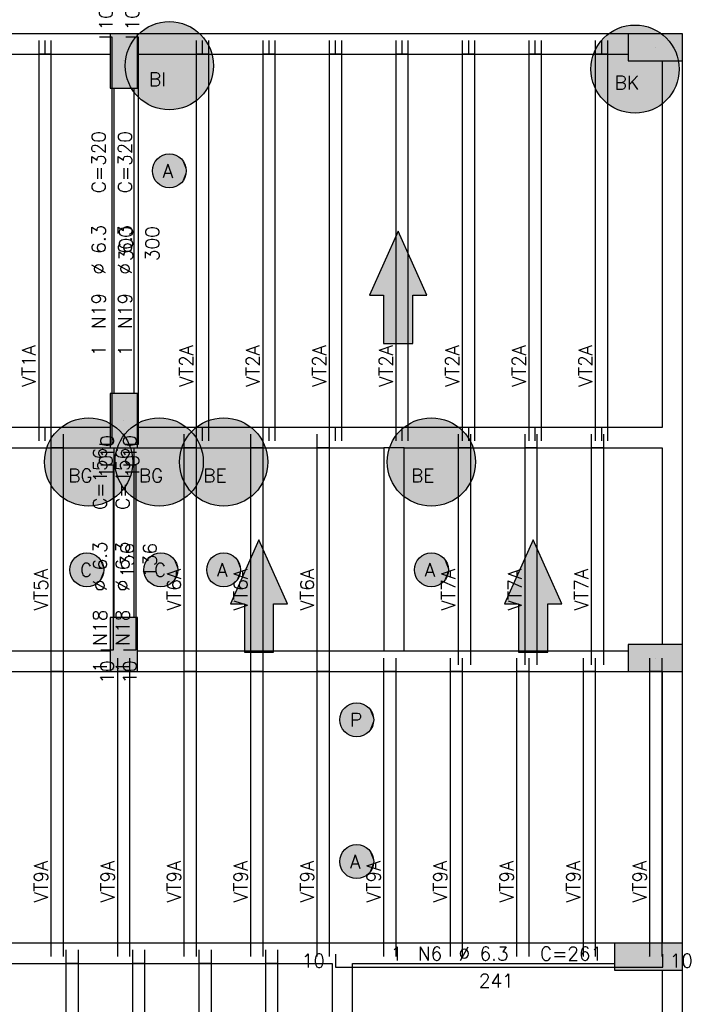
# Model space of a CAD drawing. Extents: x 0 to 119, y 0 to 84.
# Tile 17 of 21: x 27 to 36, y 62 to 77. Entities that reach past the tile are written whole.
import ezdxf

# ---------------------------------------------------------------- set-up
doc = ezdxf.new("R2010")
doc.units = 0
doc.header["$MEASUREMENT"] = 0
for name, color, linetype in [('1', 1, 'CONTINUOUS'), ('2', 2, 'CONTINUOUS'), ('6', 6, 'CONTINUOUS'), ('9', 9, 'CONTINUOUS')]:
    doc.layers.add(name, color=color, linetype=linetype)
doc.styles.get("Standard").update_dxf_attribs({"font": 'ROMANS.SHX'})

msp = doc.modelspace()

# ---------------------------------------------------------------- linework, layer by layer
at = {"layer": '1', "linetype": 'Continuous'}
for p, q in [((26.85187, 76.29299), (26.85187, 76.49299)), ((26.94187, 76.29299), (26.94187, 76.49299)), ((27.03187, 76.29299), (27.03187, 76.49299)), ((29.17187, 76.29299), (29.17187, 76.49299)), ((29.26187, 76.29299), (29.26187, 76.49299)), ((29.35187, 76.29299), (29.35187, 76.49299)), ((30.15187, 76.29299), (30.15187, 76.49299)), ((30.24187, 76.29299), (30.24187, 76.49299)), ((30.33187, 76.29299), (30.33187, 76.49299)), ((31.13187, 76.29299), (31.13187, 76.49299)), ((31.22187, 76.29299), (31.22187, 76.49299)), ((31.31187, 76.29299), (31.31187, 76.49299)), ((32.11187, 76.29299), (32.11187, 76.49299)), ((32.20187, 76.29299), (32.20187, 76.49299)), ((32.29187, 76.29299), (32.29187, 76.49299)), ((33.09187, 76.29299), (33.09187, 76.49299)), ((33.18187, 76.29299), (33.18187, 76.49299)), ((33.27187, 76.29299), (33.27187, 76.49299)), ((34.07187, 76.29299), (34.07187, 76.49299)), ((34.16187, 76.29299), (34.16187, 76.49299)), ((34.25187, 76.29299), (34.25187, 76.49299)), ((35.05187, 76.29299), (35.05187, 76.49299)), ((35.14187, 76.29299), (35.14187, 76.49299)), ((35.23187, 76.29299), (35.23187, 76.49299)), ((35.93187, 76.39299), (35.93187, 76.39299)), ((26.85187, 70.79299), (26.85187, 76.29299)), ((27.03187, 76.29299), (26.85187, 76.29299)), ((27.03187, 70.79299), (27.03187, 76.29299)), ((28.10187, 76.19299), (28.10187, 76.19299)), ((29.17187, 70.79299), (29.17187, 76.29299)), ((29.35187, 76.29299), (29.17187, 76.29299)), ((29.35187, 70.79299), (29.35187, 76.29299)), ((30.15187, 70.79299), (30.15187, 76.29299)), ((30.33187, 76.29299), (30.15187, 76.29299)), ((30.33187, 70.79299), (30.33187, 76.29299)), ((31.13187, 70.79299), (31.13187, 76.29299)), ((31.31187, 76.29299), (31.13187, 76.29299)), ((31.31187, 70.79299), (31.31187, 76.29299)), ((32.11187, 70.79299), (32.11187, 76.29299)), ((32.29187, 76.29299), (32.11187, 76.29299)), ((32.29187, 70.79299), (32.29187, 76.29299)), ((33.09187, 70.79299), (33.09187, 76.29299)), ((33.27187, 76.29299), (33.09187, 76.29299)), ((33.27187, 70.79299), (33.27187, 76.29299)), ((34.07187, 70.79299), (34.07187, 76.29299)), ((34.25187, 76.29299), (34.07187, 76.29299)), ((34.25187, 70.79299), (34.25187, 76.29299)), ((35.05187, 70.79299), (35.05187, 76.29299)), ((35.23187, 76.29299), (35.05187, 76.29299)), ((35.23187, 70.79299), (35.23187, 76.29299)), ((28.10187, 70.89299), (28.10187, 70.89299)), ((27.03187, 70.79299), (26.85187, 70.79299)), ((26.85187, 70.59299), (26.85187, 70.79299)), ((26.94187, 70.59299), (26.94187, 70.79299)), ((27.03187, 70.59299), (27.03187, 70.79299)), ((27.03187, 70.49299), (27.03187, 70.69299)), ((27.21187, 70.49299), (27.21187, 70.69299)), ((28.99187, 70.49299), (28.99187, 70.69299)), ((29.35187, 70.79299), (29.17187, 70.79299)), ((29.17187, 70.59299), (29.17187, 70.79299)), ((29.17187, 70.49299), (29.17187, 70.69299)), ((29.26187, 70.59299), (29.26187, 70.79299)), ((29.35187, 70.59299), (29.35187, 70.79299)), ((29.97187, 70.49299), (29.97187, 70.69299)), ((30.33187, 70.79299), (30.15187, 70.79299)), ((30.15187, 70.59299), (30.15187, 70.79299)), ((30.15187, 70.49299), (30.15187, 70.69299)), ((30.24187, 70.59299), (30.24187, 70.79299)), ((30.33187, 70.59299), (30.33187, 70.79299)), ((30.95187, 70.49299), (30.95187, 70.69299)), ((31.31187, 70.79299), (31.13187, 70.79299)), ((31.13187, 70.59299), (31.13187, 70.79299)), ((31.13187, 70.49299), (31.13187, 70.69299)), ((31.22187, 70.59299), (31.22187, 70.79299)), ((31.31187, 70.59299), (31.31187, 70.79299)), ((32.29187, 70.79299), (32.11187, 70.79299)), ((32.11187, 70.59299), (32.11187, 70.79299)), ((32.20187, 70.59299), (32.20187, 70.79299)), ((32.29187, 70.59299), (32.29187, 70.79299)), ((33.03187, 70.49299), (33.03187, 70.69299)), ((33.27187, 70.79299), (33.09187, 70.79299)), ((33.09187, 70.59299), (33.09187, 70.79299)), ((33.18187, 70.59299), (33.18187, 70.79299)), ((33.21187, 70.49299), (33.21187, 70.69299)), ((33.27187, 70.59299), (33.27187, 70.79299)), ((34.01187, 70.49299), (34.01187, 70.69299)), ((34.25187, 70.79299), (34.07187, 70.79299)), ((34.07187, 70.59299), (34.07187, 70.79299)), ((34.16187, 70.59299), (34.16187, 70.79299)), ((34.19187, 70.49299), (34.19187, 70.69299)), ((34.25187, 70.59299), (34.25187, 70.79299)), ((34.99187, 70.49299), (34.99187, 70.69299)), ((35.23187, 70.79299), (35.05187, 70.79299)), ((35.05187, 70.59299), (35.05187, 70.79299)), ((35.14187, 70.59299), (35.14187, 70.79299)), ((35.17187, 70.49299), (35.17187, 70.69299)), ((35.23187, 70.59299), (35.23187, 70.79299)), ((27.03187, 67.49299), (27.03187, 70.49299)), ((27.21187, 70.49299), (27.03187, 70.49299)), ((27.21187, 67.49299), (27.21187, 70.49299)), ((28.99187, 67.49299), (28.99187, 70.49299)), ((29.17187, 70.49299), (28.99187, 70.49299)), ((29.17187, 67.49299), (29.17187, 70.49299)), ((29.97187, 67.49299), (29.97187, 70.49299)), ((30.15187, 70.49299), (29.97187, 70.49299)), ((30.15187, 67.49299), (30.15187, 70.49299)), ((30.95187, 67.49299), (30.95187, 70.49299)), ((31.13187, 70.49299), (30.95187, 70.49299)), ((31.13187, 67.49299), (31.13187, 70.49299)), ((33.03187, 67.49299), (33.03187, 70.49299)), ((33.21187, 70.49299), (33.03187, 70.49299)), ((33.21187, 67.49299), (33.21187, 70.49299)), ((34.01187, 67.49299), (34.01187, 70.49299)), ((34.19187, 70.49299), (34.01187, 70.49299)), ((34.19187, 67.49299), (34.19187, 70.49299)), ((34.99187, 67.49299), (34.99187, 70.49299)), ((35.17187, 70.49299), (34.99187, 70.49299)), ((35.17187, 67.49299), (35.17187, 70.49299)), ((27.21187, 67.49299), (27.03187, 67.49299)), ((27.03187, 67.29299), (27.03187, 67.49299)), ((27.21187, 67.29299), (27.21187, 67.49299)), ((28.10187, 67.59299), (28.10187, 67.59299)), ((29.17187, 67.49299), (28.99187, 67.49299)), ((28.99187, 67.29299), (28.99187, 67.49299)), ((29.17187, 67.29299), (29.17187, 67.49299)), ((30.15187, 67.49299), (29.97187, 67.49299)), ((29.97187, 67.29299), (29.97187, 67.49299)), ((30.15187, 67.29299), (30.15187, 67.49299)), ((31.13187, 67.49299), (30.95187, 67.49299)), ((30.95187, 67.29299), (30.95187, 67.49299)), ((31.13187, 67.29299), (31.13187, 67.49299)), ((33.21187, 67.49299), (33.03187, 67.49299)), ((33.03187, 67.29299), (33.03187, 67.49299)), ((33.21187, 67.29299), (33.21187, 67.49299)), ((34.19187, 67.49299), (34.01187, 67.49299)), ((34.01187, 67.29299), (34.01187, 67.49299)), ((34.19187, 67.29299), (34.19187, 67.49299)), ((35.17187, 67.49299), (34.99187, 67.49299)), ((34.99187, 67.29299), (34.99187, 67.49299)), ((35.17187, 67.29299), (35.17187, 67.49299)), ((27.03187, 67.19299), (27.03187, 67.39299)), ((27.21187, 67.19299), (27.21187, 67.39299)), ((28.01187, 67.19299), (28.01187, 67.39299)), ((28.19187, 67.19299), (28.19187, 67.39299)), ((28.99187, 67.19299), (28.99187, 67.39299)), ((29.17187, 67.19299), (29.17187, 67.39299)), ((29.97187, 67.19299), (29.97187, 67.39299)), ((30.15187, 67.19299), (30.15187, 67.39299)), ((30.95187, 67.19299), (30.95187, 67.39299)), ((31.13187, 67.19299), (31.13187, 67.39299)), ((31.93187, 67.19299), (31.93187, 67.39299)), ((32.11187, 67.19299), (32.11187, 67.39299)), ((32.91187, 67.19299), (32.91187, 67.39299)), ((33.09187, 67.19299), (33.09187, 67.39299)), ((33.89187, 67.19299), (33.89187, 67.39299)), ((34.07187, 67.19299), (34.07187, 67.39299)), ((34.87187, 67.19299), (34.87187, 67.39299)), ((35.05187, 67.19299), (35.05187, 67.39299)), ((35.85187, 67.19299), (35.85187, 67.39299)), ((35.93187, 67.39299), (35.93187, 67.39299)), ((36.03187, 67.19299), (36.03187, 67.39299)), ((27.03187, 63.19299), (27.03187, 67.19299)), ((27.21187, 67.19299), (27.03187, 67.19299)), ((27.21187, 63.19299), (27.21187, 67.19299)), ((28.01187, 63.19299), (28.01187, 67.19299)), ((28.19187, 67.19299), (28.01187, 67.19299)), ((28.19187, 63.19299), (28.19187, 67.19299)), ((28.99187, 63.19299), (28.99187, 67.19299)), ((29.17187, 67.19299), (28.99187, 67.19299)), ((29.17187, 63.19299), (29.17187, 67.19299)), ((29.97187, 63.19299), (29.97187, 67.19299)), ((30.15187, 67.19299), (29.97187, 67.19299)), ((30.15187, 63.19299), (30.15187, 67.19299)), ((30.95187, 63.19299), (30.95187, 67.19299)), ((31.13187, 67.19299), (30.95187, 67.19299)), ((31.13187, 63.19299), (31.13187, 67.19299)), ((31.93187, 63.19299), (31.93187, 67.19299)), ((32.11187, 67.19299), (31.93187, 67.19299)), ((32.11187, 63.19299), (32.11187, 67.19299)), ((32.91187, 63.19299), (32.91187, 67.19299)), ((33.09187, 67.19299), (32.91187, 67.19299)), ((33.09187, 63.19299), (33.09187, 67.19299)), ((33.89187, 63.19299), (33.89187, 67.19299)), ((34.07187, 67.19299), (33.89187, 67.19299)), ((34.07187, 63.19299), (34.07187, 67.19299)), ((34.87187, 63.19299), (34.87187, 67.19299)), ((35.05187, 67.19299), (34.87187, 67.19299)), ((35.05187, 63.19299), (35.05187, 67.19299)), ((35.85187, 63.19299), (35.85187, 67.19299)), ((36.03187, 67.19299), (35.85187, 67.19299)), ((36.03187, 63.19299), (36.03187, 67.19299)), ((27.21187, 63.19299), (27.03187, 63.19299)), ((27.03187, 62.99299), (27.03187, 63.19299)), ((27.21187, 62.99299), (27.21187, 63.19299)), ((28.19187, 63.19299), (28.01187, 63.19299)), ((28.01187, 62.99299), (28.01187, 63.19299)), ((28.19187, 62.99299), (28.19187, 63.19299)), ((29.17187, 63.19299), (28.99187, 63.19299)), ((28.99187, 62.99299), (28.99187, 63.19299)), ((29.17187, 62.99299), (29.17187, 63.19299)), ((30.15187, 63.19299), (29.97187, 63.19299)), ((29.97187, 62.99299), (29.97187, 63.19299)), ((30.15187, 62.99299), (30.15187, 63.19299)), ((31.13187, 63.19299), (30.95187, 63.19299)), ((30.95187, 62.99299), (30.95187, 63.19299)), ((31.13187, 62.99299), (31.13187, 63.19299)), ((32.11187, 63.19299), (31.93187, 63.19299)), ((31.93187, 62.99299), (31.93187, 63.19299)), ((32.11187, 62.99299), (32.11187, 63.19299)), ((33.09187, 63.19299), (32.91187, 63.19299)), ((32.91187, 62.99299), (32.91187, 63.19299)), ((33.09187, 62.99299), (33.09187, 63.19299)), ((34.07187, 63.19299), (33.89187, 63.19299)), ((33.89187, 62.99299), (33.89187, 63.19299)), ((34.07187, 62.99299), (34.07187, 63.19299)), ((35.05187, 63.19299), (34.87187, 63.19299)), ((34.87187, 62.99299), (34.87187, 63.19299)), ((35.05187, 62.99299), (35.05187, 63.19299)), ((36.03187, 63.19299), (35.85187, 63.19299)), ((35.85187, 62.99299), (35.85187, 63.19299)), ((36.03187, 62.99299), (36.03187, 63.19299)), ((27.25187, 62.89299), (27.25187, 63.09299)), ((27.43187, 62.89299), (27.43187, 63.09299)), ((28.23187, 62.89299), (28.23187, 63.09299)), ((28.41187, 62.89299), (28.41187, 63.09299)), ((29.21187, 62.89299), (29.21187, 63.09299)), ((29.39187, 62.89299), (29.39187, 63.09299)), ((30.19187, 62.89299), (30.19187, 63.09299)), ((30.37187, 62.89299), (30.37187, 63.09299)), ((35.83187, 62.99299), (35.83187, 62.99299)), ((27.25187, 60.69299), (27.25187, 62.89299)), ((27.43187, 62.89299), (27.25187, 62.89299)), ((27.43187, 60.69299), (27.43187, 62.89299)), ((28.23187, 60.69299), (28.23187, 62.89299)), ((28.41187, 62.89299), (28.23187, 62.89299)), ((28.41187, 60.69299), (28.41187, 62.89299)), ((29.21187, 60.69299), (29.21187, 62.89299)), ((29.39187, 62.89299), (29.21187, 62.89299)), ((29.39187, 60.69299), (29.39187, 62.89299)), ((30.19187, 60.69299), (30.19187, 62.89299)), ((30.37187, 62.89299), (30.19187, 62.89299)), ((30.37187, 60.69299), (30.37187, 62.89299))]:
    msp.add_line(p, q, dxfattribs=at)
for points in [[(27.90187, 76.59299), (20.27187, 76.59299)], [(35.53187, 76.59299), (28.30187, 76.59299)], [(20.27187, 76.29299), (27.90187, 76.29299)], [(28.30187, 76.29299), (35.53187, 76.29299)], [(36.03187, 76.19299), (36.03187, 70.79299)], [(36.33187, 70.64299), (36.33187, 76.19299)], [(27.95187, 75.79299), (27.95187, 71.29299)], [(28.25187, 71.29299), (28.25187, 75.79299)], [(27.90187, 70.79299), (24.12187, 70.79299)], [(32.08187, 70.79299), (28.30187, 70.79299)], [(36.03187, 70.79299), (32.08187, 70.79299)], [(36.33187, 67.59299), (36.33187, 70.64299)], [(24.27187, 70.49299), (27.90187, 70.49299)], [(27.95187, 70.49299), (27.95187, 67.99299)], [(28.25187, 67.99299), (28.25187, 70.49299)], [(28.30187, 70.49299), (31.93187, 70.49299)], [(31.93187, 70.49299), (31.93187, 67.49299)], [(32.23187, 70.49299), (31.93187, 70.49299)], [(32.23187, 70.49299), (36.03187, 70.49299)], [(32.23187, 67.49299), (32.23187, 70.49299)], [(36.03187, 70.49299), (36.03187, 67.59299)], [(27.90187, 67.49299), (24.27187, 67.49299)], [(31.93187, 67.49299), (28.30187, 67.49299)], [(32.23187, 67.49299), (31.93187, 67.49299)], [(35.53187, 67.49299), (32.23187, 67.49299)], [(24.12187, 67.19299), (27.90187, 67.19299)], [(28.30187, 67.19299), (32.08187, 67.19299)], [(32.08187, 67.19299), (35.53187, 67.19299)], [(36.03187, 67.19299), (36.03187, 63.19299)], [(36.33187, 63.19299), (36.33187, 67.19299)], [(31.32187, 63.19299), (24.57187, 63.19299)], [(35.33187, 63.19299), (31.32187, 63.19299)], [(24.57187, 62.89299), (31.17187, 62.89299)], [(31.17187, 62.89299), (31.17187, 60.69299)], [(31.47187, 62.89299), (35.33187, 62.89299)], [(31.47187, 60.54299), (31.47187, 62.89299)], [(36.03187, 62.79299), (36.03187, 54.19299)], [(36.33187, 54.19299), (36.33187, 62.79299)]]:
    msp.add_lwpolyline(points, dxfattribs=at)
at = {"layer": '2', "linetype": 'Continuous'}
for points in [[(28.30187, 76.59299), (27.90187, 76.59299), (27.90187, 75.79299), (28.30187, 75.79299), (28.30187, 76.59299)], [(36.33187, 76.19299), (36.33187, 76.59299), (35.53187, 76.59299), (35.53187, 76.19299), (36.33187, 76.19299)], [(28.30187, 71.29299), (27.90187, 71.29299), (27.90187, 70.49299), (28.30187, 70.49299), (28.30187, 71.29299)], [(28.30187, 67.99299), (27.90187, 67.99299), (27.90187, 67.19299), (28.30187, 67.19299), (28.30187, 67.99299)], [(35.53187, 67.59299), (35.53187, 67.19299), (36.33187, 67.19299), (36.33187, 67.59299), (35.53187, 67.59299)], [(35.33187, 63.19299), (35.33187, 62.79299), (36.33187, 62.79299), (36.33187, 63.19299), (35.33187, 63.19299)]]:
    msp.add_lwpolyline(points, dxfattribs=at)
at = {"layer": '6', "linetype": 'Continuous'}
for p, q in [((27.93187, 76.54299), (27.74187, 76.54299)), ((27.93187, 70.54299), (27.93187, 76.54299)), ((28.31987, 76.54299), (28.12987, 76.54299)), ((28.31987, 70.54299), (28.31987, 76.54299)), ((27.74187, 70.54299), (27.93187, 70.54299)), ((28.12987, 70.54299), (28.31987, 70.54299)), ((27.95087, 70.23549), (27.76087, 70.23549)), ((27.95087, 67.51549), (27.95087, 70.23549)), ((28.28487, 70.23549), (28.09487, 70.23549)), ((28.28487, 67.51549), (28.28487, 70.23549)), ((27.76087, 67.51549), (27.95087, 67.51549)), ((28.09487, 67.51549), (28.28487, 67.51549)), ((31.22187, 63.02699), (31.22187, 62.83699)), ((36.04187, 62.83699), (36.04187, 63.02699)), ((31.22187, 62.83699), (36.04187, 62.83699))]:
    msp.add_line(p, q, dxfattribs=at)
for points in [[(32.357148, 72.031057), (32.357148, 72.74299), (32.562955, 72.74299), (32.14187, 73.684248), (31.720785, 72.74299), (31.926592, 72.74299), (31.926592, 72.031057), (32.357148, 72.031057)], [(30.307148, 67.481057), (30.307148, 68.19299), (30.512955, 68.19299), (30.09187, 69.134248), (29.670785, 68.19299), (29.876592, 68.19299), (29.876592, 67.481057), (30.307148, 67.481057)], [(34.347148, 67.481057), (34.347148, 68.19299), (34.552955, 68.19299), (34.13187, 69.134248), (33.710785, 68.19299), (33.916592, 68.19299), (33.916592, 67.481057), (34.347148, 67.481057)]]:
    msp.add_lwpolyline(points, dxfattribs=at)
for centre, radius in [((28.77187, 76.12299), 0.65), ((35.63187, 76.07299), 0.65), ((28.77187, 74.57299), 0.25), ((27.58187, 70.28299), 0.65), ((28.62187, 70.28299), 0.65), ((29.57187, 70.28299), 0.65), ((32.63187, 70.28299), 0.65), ((27.55687, 68.69299), 0.25), ((28.64687, 68.69299), 0.25), ((29.57187, 68.69299), 0.25), ((32.63187, 68.69299), 0.25), ((31.53187, 66.48299), 0.25), ((31.53187, 64.39299), 0.25)]:
    msp.add_circle(centre, radius, dxfattribs=at)
at = {"layer": '9', "linetype": 'Continuous'}
for points in [[(29.42187, 76.12299), (28.727512, 76.771475), (28.639624, 76.759395)], [(29.42187, 76.12299), (28.816228, 76.771475), (28.727512, 76.771475)], [(29.42187, 76.12299), (28.904116, 76.759395), (28.816228, 76.771475)], [(29.42187, 76.12299), (28.397028, 76.65402), (28.32821, 76.598033)], [(29.42187, 76.12299), (28.472828, 76.700115), (28.397028, 76.65402)], [(29.42187, 76.12299), (28.554198, 76.73546), (28.472828, 76.700115)], [(29.42187, 76.12299), (28.639624, 76.759395), (28.554198, 76.73546)], [(29.42187, 76.12299), (28.989542, 76.73546), (28.904116, 76.759395)], [(29.42187, 76.12299), (29.070912, 76.700115), (28.989542, 76.73546)], [(29.42187, 76.12299), (29.146712, 76.65402), (29.070912, 76.700115)], [(29.42187, 76.12299), (29.21553, 76.598033), (29.146712, 76.65402)], [(36.28187, 76.07299), (35.332828, 76.650115), (35.257028, 76.60402)], [(36.28187, 76.07299), (35.414198, 76.68546), (35.332828, 76.650115)], [(36.28187, 76.07299), (35.499624, 76.709395), (35.414198, 76.68546)], [(36.28187, 76.07299), (35.587512, 76.721475), (35.499624, 76.709395)], [(36.28187, 76.07299), (35.676228, 76.721475), (35.587512, 76.721475)], [(36.28187, 76.07299), (35.764116, 76.709395), (35.676228, 76.721475)], [(36.28187, 76.07299), (35.849542, 76.68546), (35.764116, 76.709395)], [(36.28187, 76.07299), (35.930912, 76.650115), (35.849542, 76.68546)], [(36.28187, 76.07299), (36.006712, 76.60402), (35.930912, 76.650115)], [(28.30187, 76.59299), (27.90187, 76.59299), (27.90187, 75.79299)], [(28.30187, 76.59299), (27.90187, 75.79299), (28.30187, 75.79299)], [(29.42187, 76.12299), (28.267658, 76.533197), (28.216497, 76.46072)], [(29.42187, 76.12299), (28.32821, 76.598033), (28.267658, 76.533197)], [(28.30187, 76.59299), (28.30187, 75.79299), (28.30187, 76.59299)], [(29.42187, 76.12299), (29.276082, 76.533197), (29.21553, 76.598033)], [(29.42187, 76.12299), (29.327243, 76.46072), (29.276082, 76.533197)], [(36.28187, 76.07299), (35.127658, 76.483197), (35.076497, 76.41072)], [(36.28187, 76.07299), (35.18821, 76.548033), (35.127658, 76.483197)], [(36.28187, 76.07299), (35.257028, 76.60402), (35.18821, 76.548033)], [(36.33187, 76.19299), (36.33187, 76.59299), (35.53187, 76.59299)], [(36.33187, 76.19299), (35.53187, 76.59299), (35.53187, 76.19299)], [(36.28187, 76.07299), (36.07553, 76.548033), (36.006712, 76.60402)], [(36.28187, 76.07299), (36.136082, 76.483197), (36.07553, 76.548033)], [(36.28187, 76.07299), (36.187243, 76.41072), (36.136082, 76.483197)], [(29.42187, 76.12299), (28.175683, 76.381951), (28.145974, 76.298358)], [(29.42187, 76.12299), (28.216497, 76.46072), (28.175683, 76.381951)], [(29.42187, 76.12299), (29.368057, 76.381951), (29.327243, 76.46072)], [(29.42187, 76.12299), (29.397766, 76.298358), (29.368057, 76.381951)], [(36.28187, 76.07299), (35.035683, 76.331951), (35.005974, 76.248358)], [(36.28187, 76.07299), (35.076497, 76.41072), (35.035683, 76.331951)], [(36.28187, 76.07299), (36.228057, 76.331951), (36.187243, 76.41072)], [(36.28187, 76.07299), (36.257766, 76.248358), (36.228057, 76.331951)], [(29.42187, 76.12299), (28.127924, 76.211498), (28.12187, 76.12299)], [(29.42187, 76.12299), (28.145974, 76.298358), (28.127924, 76.211498)], [(29.42187, 76.12299), (29.415816, 76.211498), (29.397766, 76.298358)], [(36.28187, 76.07299), (35.005974, 76.248358), (34.987924, 76.161498)], [(36.33187, 76.19299), (35.53187, 76.19299), (36.33187, 76.19299)], [(36.28187, 76.07299), (36.275816, 76.161498), (36.257766, 76.248358)], [(29.42187, 76.12299), (28.12187, 76.12299), (28.127924, 76.034482)], [(29.42187, 76.12299), (28.127924, 76.034482), (28.145974, 75.947622)], [(29.42187, 76.12299), (28.145974, 75.947622), (28.175683, 75.864029)], [(29.42187, 76.12299), (28.175683, 75.864029), (28.216497, 75.78526)], [(29.42187, 76.12299), (28.216497, 75.78526), (28.267658, 75.712783)], [(29.42187, 76.12299), (28.267658, 75.712783), (28.32821, 75.647947)], [(29.42187, 76.12299), (28.32821, 75.647947), (28.397028, 75.59196)], [(29.42187, 76.12299), (28.397028, 75.59196), (28.472828, 75.545865)], [(29.42187, 76.12299), (28.472828, 75.545865), (28.554198, 75.51052)], [(29.42187, 76.12299), (28.554198, 75.51052), (28.639624, 75.486585)], [(29.42187, 76.12299), (28.639624, 75.486585), (28.727512, 75.474505)], [(29.42187, 76.12299), (28.727512, 75.474505), (28.816228, 75.474505)], [(29.42187, 76.12299), (28.816228, 75.474505), (28.904116, 75.486585)], [(29.42187, 76.12299), (28.904116, 75.486585), (28.989542, 75.51052)], [(29.42187, 76.12299), (28.989542, 75.51052), (29.070912, 75.545865)], [(29.42187, 76.12299), (29.070912, 75.545865), (29.146712, 75.59196)], [(29.42187, 76.12299), (29.146712, 75.59196), (29.21553, 75.647947)], [(29.42187, 76.12299), (29.21553, 75.647947), (29.276082, 75.712783)], [(29.42187, 76.12299), (29.276082, 75.712783), (29.327243, 75.78526)], [(29.42187, 76.12299), (29.327243, 75.78526), (29.368057, 75.864029)], [(29.42187, 76.12299), (29.368057, 75.864029), (29.397766, 75.947622)], [(29.42187, 76.12299), (29.397766, 75.947622), (29.415816, 76.034482)], [(29.42187, 76.12299), (29.415816, 76.034482), (29.42187, 76.12299)], [(36.28187, 76.07299), (34.987924, 76.161498), (34.98187, 76.07299)], [(36.28187, 76.07299), (34.98187, 76.07299), (34.987924, 75.984482)], [(36.28187, 76.07299), (34.987924, 75.984482), (35.005974, 75.897622)], [(36.28187, 76.07299), (35.005974, 75.897622), (35.035683, 75.814029)], [(36.28187, 76.07299), (35.035683, 75.814029), (35.076497, 75.73526)], [(36.28187, 76.07299), (35.076497, 75.73526), (35.127658, 75.662783)], [(36.28187, 76.07299), (35.127658, 75.662783), (35.18821, 75.597947)], [(36.28187, 76.07299), (35.18821, 75.597947), (35.257028, 75.54196)], [(36.28187, 76.07299), (35.257028, 75.54196), (35.332828, 75.495865)], [(36.28187, 76.07299), (35.332828, 75.495865), (35.414198, 75.46052)], [(36.28187, 76.07299), (35.414198, 75.46052), (35.499624, 75.436585)], [(36.28187, 76.07299), (35.499624, 75.436585), (35.587512, 75.424505)], [(36.28187, 76.07299), (35.587512, 75.424505), (35.676228, 75.424505)], [(36.28187, 76.07299), (35.676228, 75.424505), (35.764116, 75.436585)], [(36.28187, 76.07299), (35.764116, 75.436585), (35.849542, 75.46052)], [(36.28187, 76.07299), (35.849542, 75.46052), (35.930912, 75.495865)], [(36.28187, 76.07299), (35.930912, 75.495865), (36.006712, 75.54196)], [(36.28187, 76.07299), (36.006712, 75.54196), (36.07553, 75.597947)], [(36.28187, 76.07299), (36.07553, 75.597947), (36.136082, 75.662783)], [(36.28187, 76.07299), (36.136082, 75.662783), (36.187243, 75.73526)], [(36.28187, 76.07299), (36.187243, 75.73526), (36.228057, 75.814029)], [(36.28187, 76.07299), (36.228057, 75.814029), (36.257766, 75.897622)], [(36.28187, 76.07299), (36.257766, 75.897622), (36.275816, 75.984482)], [(36.28187, 76.07299), (36.275816, 75.984482), (36.28187, 76.07299)], [(29.02187, 74.57299), (28.612514, 74.765618), (28.569616, 74.719936)], [(29.02187, 74.57299), (28.665425, 74.799197), (28.612514, 74.765618)], [(29.02187, 74.57299), (28.725025, 74.818562), (28.665425, 74.799197)], [(29.02187, 74.57299), (28.787568, 74.822497), (28.725025, 74.818562)], [(29.02187, 74.57299), (28.849124, 74.810754), (28.787568, 74.822497)], [(29.02187, 74.57299), (28.905827, 74.784072), (28.849124, 74.810754)], [(29.02187, 74.57299), (28.954112, 74.744127), (28.905827, 74.784072)], [(29.02187, 74.57299), (28.990947, 74.693428), (28.954112, 74.744127)], [(29.02187, 74.57299), (28.539426, 74.665021), (28.523841, 74.604323)], [(29.02187, 74.57299), (28.523841, 74.604323), (28.523841, 74.541657)], [(29.02187, 74.57299), (28.569616, 74.719936), (28.539426, 74.665021)], [(29.02187, 74.57299), (29.014016, 74.635162), (28.990947, 74.693428)], [(29.02187, 74.57299), (28.523841, 74.541657), (28.539426, 74.480959)], [(29.02187, 74.57299), (28.539426, 74.480959), (28.569616, 74.426044)], [(29.02187, 74.57299), (28.569616, 74.426044), (28.612514, 74.380362)], [(29.02187, 74.57299), (28.612514, 74.380362), (28.665425, 74.346783)], [(29.02187, 74.57299), (28.665425, 74.346783), (28.725025, 74.327418)], [(29.02187, 74.57299), (28.725025, 74.327418), (28.787568, 74.323483)], [(29.02187, 74.57299), (28.787568, 74.323483), (28.849124, 74.335226)], [(29.02187, 74.57299), (28.849124, 74.335226), (28.905827, 74.361908)], [(29.02187, 74.57299), (28.905827, 74.361908), (28.954112, 74.401853)], [(29.02187, 74.57299), (28.954112, 74.401853), (28.990947, 74.452552)], [(29.02187, 74.57299), (28.990947, 74.452552), (29.014016, 74.510818)], [(29.02187, 74.57299), (29.014016, 74.510818), (29.02187, 74.57299)], [(32.14187, 73.684248), (31.720785, 72.74299), (31.926592, 72.74299)], [(32.14187, 73.684248), (31.926592, 72.74299), (32.357148, 72.031057)], [(32.14187, 73.684248), (32.357148, 72.031057), (32.357148, 72.74299)], [(32.14187, 73.684248), (32.357148, 72.74299), (32.562955, 72.74299)], [(32.357148, 72.031057), (31.926592, 72.74299), (31.926592, 72.031057)], [(28.30187, 71.29299), (27.90187, 71.29299), (27.90187, 70.49299)], [(28.30187, 71.29299), (27.90187, 70.49299), (28.30187, 70.49299)], [(28.30187, 71.29299), (28.30187, 70.49299), (28.30187, 71.29299)], [(28.23187, 70.28299), (27.282828, 70.860115), (27.207028, 70.81402)], [(28.23187, 70.28299), (27.364198, 70.89546), (27.282828, 70.860115)], [(28.23187, 70.28299), (27.449624, 70.919395), (27.364198, 70.89546)], [(28.23187, 70.28299), (27.537512, 70.931475), (27.449624, 70.919395)], [(28.23187, 70.28299), (27.626228, 70.931475), (27.537512, 70.931475)], [(28.23187, 70.28299), (27.714116, 70.919395), (27.626228, 70.931475)], [(28.23187, 70.28299), (27.799542, 70.89546), (27.714116, 70.919395)], [(28.23187, 70.28299), (27.880912, 70.860115), (27.799542, 70.89546)], [(28.23187, 70.28299), (27.956712, 70.81402), (27.880912, 70.860115)], [(29.27187, 70.28299), (28.322828, 70.860115), (28.247028, 70.81402)], [(29.27187, 70.28299), (28.404198, 70.89546), (28.322828, 70.860115)], [(29.27187, 70.28299), (28.489624, 70.919395), (28.404198, 70.89546)], [(29.27187, 70.28299), (28.577512, 70.931475), (28.489624, 70.919395)], [(29.27187, 70.28299), (28.666228, 70.931475), (28.577512, 70.931475)], [(29.27187, 70.28299), (28.754116, 70.919395), (28.666228, 70.931475)], [(29.27187, 70.28299), (28.839542, 70.89546), (28.754116, 70.919395)], [(29.27187, 70.28299), (28.920912, 70.860115), (28.839542, 70.89546)], [(29.27187, 70.28299), (28.996712, 70.81402), (28.920912, 70.860115)], [(30.22187, 70.28299), (29.272828, 70.860115), (29.197028, 70.81402)], [(30.22187, 70.28299), (29.354198, 70.89546), (29.272828, 70.860115)], [(30.22187, 70.28299), (29.439624, 70.919395), (29.354198, 70.89546)], [(30.22187, 70.28299), (29.527512, 70.931475), (29.439624, 70.919395)], [(30.22187, 70.28299), (29.616228, 70.931475), (29.527512, 70.931475)], [(30.22187, 70.28299), (29.704116, 70.919395), (29.616228, 70.931475)], [(30.22187, 70.28299), (29.789542, 70.89546), (29.704116, 70.919395)], [(30.22187, 70.28299), (29.870912, 70.860115), (29.789542, 70.89546)], [(30.22187, 70.28299), (29.946712, 70.81402), (29.870912, 70.860115)], [(33.28187, 70.28299), (32.332828, 70.860115), (32.257028, 70.81402)], [(33.28187, 70.28299), (32.414198, 70.89546), (32.332828, 70.860115)], [(33.28187, 70.28299), (32.499624, 70.919395), (32.414198, 70.89546)], [(33.28187, 70.28299), (32.587512, 70.931475), (32.499624, 70.919395)], [(33.28187, 70.28299), (32.676228, 70.931475), (32.587512, 70.931475)], [(33.28187, 70.28299), (32.764116, 70.919395), (32.676228, 70.931475)], [(33.28187, 70.28299), (32.849542, 70.89546), (32.764116, 70.919395)], [(33.28187, 70.28299), (32.930912, 70.860115), (32.849542, 70.89546)], [(33.28187, 70.28299), (33.006712, 70.81402), (32.930912, 70.860115)], [(28.23187, 70.28299), (27.077658, 70.693197), (27.026497, 70.62072)], [(28.23187, 70.28299), (27.13821, 70.758033), (27.077658, 70.693197)], [(28.23187, 70.28299), (27.207028, 70.81402), (27.13821, 70.758033)], [(28.23187, 70.28299), (28.02553, 70.758033), (27.956712, 70.81402)], [(28.23187, 70.28299), (28.086082, 70.693197), (28.02553, 70.758033)], [(29.27187, 70.28299), (28.117658, 70.693197), (28.066497, 70.62072)], [(28.23187, 70.28299), (28.137243, 70.62072), (28.086082, 70.693197)], [(29.27187, 70.28299), (28.17821, 70.758033), (28.117658, 70.693197)], [(29.27187, 70.28299), (28.247028, 70.81402), (28.17821, 70.758033)], [(29.27187, 70.28299), (29.06553, 70.758033), (28.996712, 70.81402)], [(30.22187, 70.28299), (29.067658, 70.693197), (29.016497, 70.62072)], [(29.27187, 70.28299), (29.126082, 70.693197), (29.06553, 70.758033)], [(30.22187, 70.28299), (29.12821, 70.758033), (29.067658, 70.693197)], [(29.27187, 70.28299), (29.177243, 70.62072), (29.126082, 70.693197)], [(30.22187, 70.28299), (29.197028, 70.81402), (29.12821, 70.758033)], [(30.22187, 70.28299), (30.01553, 70.758033), (29.946712, 70.81402)], [(30.22187, 70.28299), (30.076082, 70.693197), (30.01553, 70.758033)], [(30.22187, 70.28299), (30.127243, 70.62072), (30.076082, 70.693197)], [(33.28187, 70.28299), (32.127658, 70.693197), (32.076497, 70.62072)], [(33.28187, 70.28299), (32.18821, 70.758033), (32.127658, 70.693197)], [(33.28187, 70.28299), (32.257028, 70.81402), (32.18821, 70.758033)], [(33.28187, 70.28299), (33.07553, 70.758033), (33.006712, 70.81402)], [(33.28187, 70.28299), (33.136082, 70.693197), (33.07553, 70.758033)], [(33.28187, 70.28299), (33.187243, 70.62072), (33.136082, 70.693197)], [(28.23187, 70.28299), (26.985683, 70.541951), (26.955974, 70.458358)], [(28.23187, 70.28299), (27.026497, 70.62072), (26.985683, 70.541951)], [(29.27187, 70.28299), (28.025683, 70.541951), (27.995974, 70.458358)], [(29.27187, 70.28299), (28.066497, 70.62072), (28.025683, 70.541951)], [(28.23187, 70.28299), (28.178057, 70.541951), (28.137243, 70.62072)], [(28.23187, 70.28299), (28.207766, 70.458358), (28.178057, 70.541951)], [(30.22187, 70.28299), (28.975683, 70.541951), (28.945974, 70.458358)], [(30.22187, 70.28299), (29.016497, 70.62072), (28.975683, 70.541951)], [(29.27187, 70.28299), (29.218057, 70.541951), (29.177243, 70.62072)], [(29.27187, 70.28299), (29.247766, 70.458358), (29.218057, 70.541951)], [(30.22187, 70.28299), (30.168057, 70.541951), (30.127243, 70.62072)], [(30.22187, 70.28299), (30.197766, 70.458358), (30.168057, 70.541951)], [(33.28187, 70.28299), (32.035683, 70.541951), (32.005974, 70.458358)], [(33.28187, 70.28299), (32.076497, 70.62072), (32.035683, 70.541951)], [(33.28187, 70.28299), (33.228057, 70.541951), (33.187243, 70.62072)], [(33.28187, 70.28299), (33.257766, 70.458358), (33.228057, 70.541951)], [(28.23187, 70.28299), (26.955974, 70.458358), (26.937924, 70.371498)], [(29.27187, 70.28299), (27.995974, 70.458358), (27.977924, 70.371498)], [(28.23187, 70.28299), (28.225816, 70.371498), (28.207766, 70.458358)], [(30.22187, 70.28299), (28.945974, 70.458358), (28.927924, 70.371498)], [(29.27187, 70.28299), (29.265816, 70.371498), (29.247766, 70.458358)], [(30.22187, 70.28299), (30.215816, 70.371498), (30.197766, 70.458358)], [(33.28187, 70.28299), (32.005974, 70.458358), (31.987924, 70.371498)], [(33.28187, 70.28299), (33.275816, 70.371498), (33.257766, 70.458358)], [(28.23187, 70.28299), (26.937924, 70.371498), (26.93187, 70.28299)], [(28.23187, 70.28299), (26.93187, 70.28299), (26.937924, 70.194482)], [(28.23187, 70.28299), (26.937924, 70.194482), (26.955974, 70.107622)], [(28.23187, 70.28299), (26.955974, 70.107622), (26.985683, 70.024029)], [(28.23187, 70.28299), (26.985683, 70.024029), (27.026497, 69.94526)], [(28.23187, 70.28299), (27.026497, 69.94526), (27.077658, 69.872783)], [(28.23187, 70.28299), (27.077658, 69.872783), (27.13821, 69.807947)], [(28.23187, 70.28299), (27.13821, 69.807947), (27.207028, 69.75196)], [(28.23187, 70.28299), (27.207028, 69.75196), (27.282828, 69.705865)], [(28.23187, 70.28299), (27.282828, 69.705865), (27.364198, 69.67052)], [(28.23187, 70.28299), (27.364198, 69.67052), (27.449624, 69.646585)], [(28.23187, 70.28299), (27.449624, 69.646585), (27.537512, 69.634505)], [(28.23187, 70.28299), (27.537512, 69.634505), (27.626228, 69.634505)], [(28.23187, 70.28299), (27.626228, 69.634505), (27.714116, 69.646585)], [(28.23187, 70.28299), (27.714116, 69.646585), (27.799542, 69.67052)], [(28.23187, 70.28299), (27.799542, 69.67052), (27.880912, 69.705865)], [(28.23187, 70.28299), (27.880912, 69.705865), (27.956712, 69.75196)], [(28.23187, 70.28299), (27.956712, 69.75196), (28.02553, 69.807947)], [(29.27187, 70.28299), (27.977924, 70.371498), (27.97187, 70.28299)], [(29.27187, 70.28299), (27.97187, 70.28299), (27.977924, 70.194482)], [(29.27187, 70.28299), (27.977924, 70.194482), (27.995974, 70.107622)], [(29.27187, 70.28299), (27.995974, 70.107622), (28.025683, 70.024029)], [(28.23187, 70.28299), (28.02553, 69.807947), (28.086082, 69.872783)], [(29.27187, 70.28299), (28.025683, 70.024029), (28.066497, 69.94526)], [(29.27187, 70.28299), (28.066497, 69.94526), (28.117658, 69.872783)], [(28.23187, 70.28299), (28.086082, 69.872783), (28.137243, 69.94526)], [(29.27187, 70.28299), (28.117658, 69.872783), (28.17821, 69.807947)], [(28.23187, 70.28299), (28.137243, 69.94526), (28.178057, 70.024029)], [(28.23187, 70.28299), (28.178057, 70.024029), (28.207766, 70.107622)], [(29.27187, 70.28299), (28.17821, 69.807947), (28.247028, 69.75196)], [(28.23187, 70.28299), (28.207766, 70.107622), (28.225816, 70.194482)], [(28.23187, 70.28299), (28.225816, 70.194482), (28.23187, 70.28299)], [(29.27187, 70.28299), (28.247028, 69.75196), (28.322828, 69.705865)], [(29.27187, 70.28299), (28.322828, 69.705865), (28.404198, 69.67052)], [(29.27187, 70.28299), (28.404198, 69.67052), (28.489624, 69.646585)], [(29.27187, 70.28299), (28.489624, 69.646585), (28.577512, 69.634505)], [(29.27187, 70.28299), (28.577512, 69.634505), (28.666228, 69.634505)], [(29.27187, 70.28299), (28.666228, 69.634505), (28.754116, 69.646585)], [(29.27187, 70.28299), (28.754116, 69.646585), (28.839542, 69.67052)], [(29.27187, 70.28299), (28.839542, 69.67052), (28.920912, 69.705865)], [(29.27187, 70.28299), (28.920912, 69.705865), (28.996712, 69.75196)], [(30.22187, 70.28299), (28.927924, 70.371498), (28.92187, 70.28299)], [(30.22187, 70.28299), (28.92187, 70.28299), (28.927924, 70.194482)], [(30.22187, 70.28299), (28.927924, 70.194482), (28.945974, 70.107622)], [(30.22187, 70.28299), (28.945974, 70.107622), (28.975683, 70.024029)], [(30.22187, 70.28299), (28.975683, 70.024029), (29.016497, 69.94526)], [(29.27187, 70.28299), (28.996712, 69.75196), (29.06553, 69.807947)], [(30.22187, 70.28299), (29.016497, 69.94526), (29.067658, 69.872783)], [(29.27187, 70.28299), (29.06553, 69.807947), (29.126082, 69.872783)], [(30.22187, 70.28299), (29.067658, 69.872783), (29.12821, 69.807947)], [(29.27187, 70.28299), (29.126082, 69.872783), (29.177243, 69.94526)], [(30.22187, 70.28299), (29.12821, 69.807947), (29.197028, 69.75196)], [(29.27187, 70.28299), (29.177243, 69.94526), (29.218057, 70.024029)], [(30.22187, 70.28299), (29.197028, 69.75196), (29.272828, 69.705865)], [(29.27187, 70.28299), (29.218057, 70.024029), (29.247766, 70.107622)], [(29.27187, 70.28299), (29.247766, 70.107622), (29.265816, 70.194482)], [(29.27187, 70.28299), (29.265816, 70.194482), (29.27187, 70.28299)], [(30.22187, 70.28299), (29.272828, 69.705865), (29.354198, 69.67052)], [(30.22187, 70.28299), (29.354198, 69.67052), (29.439624, 69.646585)], [(30.22187, 70.28299), (29.439624, 69.646585), (29.527512, 69.634505)], [(30.22187, 70.28299), (29.527512, 69.634505), (29.616228, 69.634505)], [(30.22187, 70.28299), (29.616228, 69.634505), (29.704116, 69.646585)], [(30.22187, 70.28299), (29.704116, 69.646585), (29.789542, 69.67052)], [(30.22187, 70.28299), (29.789542, 69.67052), (29.870912, 69.705865)], [(30.22187, 70.28299), (29.870912, 69.705865), (29.946712, 69.75196)], [(30.22187, 70.28299), (29.946712, 69.75196), (30.01553, 69.807947)], [(30.22187, 70.28299), (30.01553, 69.807947), (30.076082, 69.872783)], [(30.22187, 70.28299), (30.076082, 69.872783), (30.127243, 69.94526)], [(30.22187, 70.28299), (30.127243, 69.94526), (30.168057, 70.024029)], [(30.22187, 70.28299), (30.168057, 70.024029), (30.197766, 70.107622)], [(30.22187, 70.28299), (30.197766, 70.107622), (30.215816, 70.194482)], [(30.22187, 70.28299), (30.215816, 70.194482), (30.22187, 70.28299)], [(33.28187, 70.28299), (31.987924, 70.371498), (31.98187, 70.28299)], [(33.28187, 70.28299), (31.98187, 70.28299), (31.987924, 70.194482)], [(33.28187, 70.28299), (31.987924, 70.194482), (32.005974, 70.107622)], [(33.28187, 70.28299), (32.005974, 70.107622), (32.035683, 70.024029)], [(33.28187, 70.28299), (32.035683, 70.024029), (32.076497, 69.94526)], [(33.28187, 70.28299), (32.076497, 69.94526), (32.127658, 69.872783)], [(33.28187, 70.28299), (32.127658, 69.872783), (32.18821, 69.807947)], [(33.28187, 70.28299), (32.18821, 69.807947), (32.257028, 69.75196)], [(33.28187, 70.28299), (32.257028, 69.75196), (32.332828, 69.705865)], [(33.28187, 70.28299), (32.332828, 69.705865), (32.414198, 69.67052)], [(33.28187, 70.28299), (32.414198, 69.67052), (32.499624, 69.646585)], [(33.28187, 70.28299), (32.499624, 69.646585), (32.587512, 69.634505)], [(33.28187, 70.28299), (32.587512, 69.634505), (32.676228, 69.634505)], [(33.28187, 70.28299), (32.676228, 69.634505), (32.764116, 69.646585)], [(33.28187, 70.28299), (32.764116, 69.646585), (32.849542, 69.67052)], [(33.28187, 70.28299), (32.849542, 69.67052), (32.930912, 69.705865)], [(33.28187, 70.28299), (32.930912, 69.705865), (33.006712, 69.75196)], [(33.28187, 70.28299), (33.006712, 69.75196), (33.07553, 69.807947)], [(33.28187, 70.28299), (33.07553, 69.807947), (33.136082, 69.872783)], [(33.28187, 70.28299), (33.136082, 69.872783), (33.187243, 69.94526)], [(33.28187, 70.28299), (33.187243, 69.94526), (33.228057, 70.024029)], [(33.28187, 70.28299), (33.228057, 70.024029), (33.257766, 70.107622)], [(33.28187, 70.28299), (33.257766, 70.107622), (33.275816, 70.194482)], [(33.28187, 70.28299), (33.275816, 70.194482), (33.28187, 70.28299)], [(30.09187, 69.134248), (29.670785, 68.19299), (29.876592, 68.19299)], [(30.09187, 69.134248), (29.876592, 68.19299), (30.307148, 67.481057)], [(30.09187, 69.134248), (30.307148, 67.481057), (30.307148, 68.19299)], [(30.09187, 69.134248), (30.307148, 68.19299), (30.512955, 68.19299)], [(34.13187, 69.134248), (33.710785, 68.19299), (33.916592, 68.19299)], [(34.13187, 69.134248), (33.916592, 68.19299), (34.347148, 67.481057)], [(34.13187, 69.134248), (34.347148, 67.481057), (34.347148, 68.19299)], [(34.13187, 69.134248), (34.347148, 68.19299), (34.552955, 68.19299)], [(27.80687, 68.69299), (27.510025, 68.938562), (27.450425, 68.919197)], [(27.80687, 68.69299), (27.572568, 68.942497), (27.510025, 68.938562)], [(27.80687, 68.69299), (27.634124, 68.930754), (27.572568, 68.942497)], [(27.80687, 68.69299), (27.690827, 68.904072), (27.634124, 68.930754)], [(28.89687, 68.69299), (28.600025, 68.938562), (28.540425, 68.919197)], [(28.89687, 68.69299), (28.662568, 68.942497), (28.600025, 68.938562)], [(28.89687, 68.69299), (28.724124, 68.930754), (28.662568, 68.942497)], [(28.89687, 68.69299), (28.780827, 68.904072), (28.724124, 68.930754)], [(29.82187, 68.69299), (29.525025, 68.938562), (29.465425, 68.919197)], [(29.82187, 68.69299), (29.587568, 68.942497), (29.525025, 68.938562)], [(29.82187, 68.69299), (29.649124, 68.930754), (29.587568, 68.942497)], [(29.82187, 68.69299), (29.705827, 68.904072), (29.649124, 68.930754)], [(32.88187, 68.69299), (32.585025, 68.938562), (32.525425, 68.919197)], [(32.88187, 68.69299), (32.647568, 68.942497), (32.585025, 68.938562)], [(32.88187, 68.69299), (32.709124, 68.930754), (32.647568, 68.942497)], [(32.88187, 68.69299), (32.765827, 68.904072), (32.709124, 68.930754)], [(27.80687, 68.69299), (27.354616, 68.839936), (27.324426, 68.785021)], [(27.80687, 68.69299), (27.397514, 68.885618), (27.354616, 68.839936)], [(27.80687, 68.69299), (27.450425, 68.919197), (27.397514, 68.885618)], [(27.80687, 68.69299), (27.739112, 68.864127), (27.690827, 68.904072)], [(27.80687, 68.69299), (27.775947, 68.813428), (27.739112, 68.864127)], [(27.80687, 68.69299), (27.799016, 68.755162), (27.775947, 68.813428)], [(28.89687, 68.69299), (28.444616, 68.839936), (28.414426, 68.785021)], [(28.89687, 68.69299), (28.487514, 68.885618), (28.444616, 68.839936)], [(28.89687, 68.69299), (28.540425, 68.919197), (28.487514, 68.885618)], [(28.89687, 68.69299), (28.829112, 68.864127), (28.780827, 68.904072)], [(28.89687, 68.69299), (28.865947, 68.813428), (28.829112, 68.864127)], [(28.89687, 68.69299), (28.889016, 68.755162), (28.865947, 68.813428)], [(29.82187, 68.69299), (29.369616, 68.839936), (29.339426, 68.785021)], [(29.82187, 68.69299), (29.412514, 68.885618), (29.369616, 68.839936)], [(29.82187, 68.69299), (29.465425, 68.919197), (29.412514, 68.885618)], [(29.82187, 68.69299), (29.754112, 68.864127), (29.705827, 68.904072)], [(29.82187, 68.69299), (29.790947, 68.813428), (29.754112, 68.864127)], [(29.82187, 68.69299), (29.814016, 68.755162), (29.790947, 68.813428)], [(32.88187, 68.69299), (32.429616, 68.839936), (32.399426, 68.785021)], [(32.88187, 68.69299), (32.472514, 68.885618), (32.429616, 68.839936)], [(32.88187, 68.69299), (32.525425, 68.919197), (32.472514, 68.885618)], [(32.88187, 68.69299), (32.814112, 68.864127), (32.765827, 68.904072)], [(32.88187, 68.69299), (32.850947, 68.813428), (32.814112, 68.864127)], [(32.88187, 68.69299), (32.874016, 68.755162), (32.850947, 68.813428)], [(27.80687, 68.69299), (27.324426, 68.785021), (27.308841, 68.724323)], [(27.80687, 68.69299), (27.308841, 68.724323), (27.308841, 68.661657)], [(27.80687, 68.69299), (27.308841, 68.661657), (27.324426, 68.600959)], [(27.80687, 68.69299), (27.324426, 68.600959), (27.354616, 68.546044)], [(27.80687, 68.69299), (27.354616, 68.546044), (27.397514, 68.500362)], [(27.80687, 68.69299), (27.397514, 68.500362), (27.450425, 68.466783)], [(27.80687, 68.69299), (27.450425, 68.466783), (27.510025, 68.447418)], [(27.80687, 68.69299), (27.510025, 68.447418), (27.572568, 68.443483)], [(27.80687, 68.69299), (27.572568, 68.443483), (27.634124, 68.455226)], [(27.80687, 68.69299), (27.634124, 68.455226), (27.690827, 68.481908)], [(27.80687, 68.69299), (27.690827, 68.481908), (27.739112, 68.521853)], [(27.80687, 68.69299), (27.739112, 68.521853), (27.775947, 68.572552)], [(27.80687, 68.69299), (27.775947, 68.572552), (27.799016, 68.630818)], [(27.80687, 68.69299), (27.799016, 68.630818), (27.80687, 68.69299)], [(28.89687, 68.69299), (28.414426, 68.785021), (28.398841, 68.724323)], [(28.89687, 68.69299), (28.398841, 68.724323), (28.398841, 68.661657)], [(28.89687, 68.69299), (28.398841, 68.661657), (28.414426, 68.600959)], [(28.89687, 68.69299), (28.414426, 68.600959), (28.444616, 68.546044)], [(28.89687, 68.69299), (28.444616, 68.546044), (28.487514, 68.500362)], [(28.89687, 68.69299), (28.487514, 68.500362), (28.540425, 68.466783)], [(28.89687, 68.69299), (28.540425, 68.466783), (28.600025, 68.447418)], [(28.89687, 68.69299), (28.600025, 68.447418), (28.662568, 68.443483)], [(28.89687, 68.69299), (28.662568, 68.443483), (28.724124, 68.455226)], [(28.89687, 68.69299), (28.724124, 68.455226), (28.780827, 68.481908)], [(28.89687, 68.69299), (28.780827, 68.481908), (28.829112, 68.521853)], [(28.89687, 68.69299), (28.829112, 68.521853), (28.865947, 68.572552)], [(28.89687, 68.69299), (28.865947, 68.572552), (28.889016, 68.630818)], [(28.89687, 68.69299), (28.889016, 68.630818), (28.89687, 68.69299)], [(29.82187, 68.69299), (29.339426, 68.785021), (29.323841, 68.724323)], [(29.82187, 68.69299), (29.323841, 68.724323), (29.323841, 68.661657)], [(29.82187, 68.69299), (29.323841, 68.661657), (29.339426, 68.600959)], [(29.82187, 68.69299), (29.339426, 68.600959), (29.369616, 68.546044)], [(29.82187, 68.69299), (29.369616, 68.546044), (29.412514, 68.500362)], [(29.82187, 68.69299), (29.412514, 68.500362), (29.465425, 68.466783)], [(29.82187, 68.69299), (29.465425, 68.466783), (29.525025, 68.447418)], [(29.82187, 68.69299), (29.525025, 68.447418), (29.587568, 68.443483)], [(29.82187, 68.69299), (29.587568, 68.443483), (29.649124, 68.455226)], [(29.82187, 68.69299), (29.649124, 68.455226), (29.705827, 68.481908)], [(29.82187, 68.69299), (29.705827, 68.481908), (29.754112, 68.521853)], [(29.82187, 68.69299), (29.754112, 68.521853), (29.790947, 68.572552)], [(29.82187, 68.69299), (29.790947, 68.572552), (29.814016, 68.630818)], [(29.82187, 68.69299), (29.814016, 68.630818), (29.82187, 68.69299)], [(32.88187, 68.69299), (32.399426, 68.785021), (32.383841, 68.724323)], [(32.88187, 68.69299), (32.383841, 68.724323), (32.383841, 68.661657)], [(32.88187, 68.69299), (32.383841, 68.661657), (32.399426, 68.600959)], [(32.88187, 68.69299), (32.399426, 68.600959), (32.429616, 68.546044)], [(32.88187, 68.69299), (32.429616, 68.546044), (32.472514, 68.500362)], [(32.88187, 68.69299), (32.472514, 68.500362), (32.525425, 68.466783)], [(32.88187, 68.69299), (32.525425, 68.466783), (32.585025, 68.447418)], [(32.88187, 68.69299), (32.585025, 68.447418), (32.647568, 68.443483)], [(32.88187, 68.69299), (32.647568, 68.443483), (32.709124, 68.455226)], [(32.88187, 68.69299), (32.709124, 68.455226), (32.765827, 68.481908)], [(32.88187, 68.69299), (32.765827, 68.481908), (32.814112, 68.521853)], [(32.88187, 68.69299), (32.814112, 68.521853), (32.850947, 68.572552)], [(32.88187, 68.69299), (32.850947, 68.572552), (32.874016, 68.630818)], [(32.88187, 68.69299), (32.874016, 68.630818), (32.88187, 68.69299)], [(30.307148, 67.481057), (29.876592, 68.19299), (29.876592, 67.481057)], [(34.347148, 67.481057), (33.916592, 68.19299), (33.916592, 67.481057)], [(28.30187, 67.99299), (27.90187, 67.99299), (27.90187, 67.19299)], [(28.30187, 67.99299), (27.90187, 67.19299), (28.30187, 67.19299)], [(28.30187, 67.99299), (28.30187, 67.19299), (28.30187, 67.99299)], [(35.53187, 67.59299), (35.53187, 67.19299), (36.33187, 67.19299)], [(35.53187, 67.59299), (36.33187, 67.19299), (36.33187, 67.59299)], [(35.53187, 67.59299), (36.33187, 67.59299), (35.53187, 67.59299)], [(31.78187, 66.48299), (31.329616, 66.629936), (31.299426, 66.575021)], [(31.78187, 66.48299), (31.372514, 66.675618), (31.329616, 66.629936)], [(31.78187, 66.48299), (31.425425, 66.709197), (31.372514, 66.675618)], [(31.78187, 66.48299), (31.485025, 66.728562), (31.425425, 66.709197)], [(31.78187, 66.48299), (31.547568, 66.732497), (31.485025, 66.728562)], [(31.78187, 66.48299), (31.609124, 66.720754), (31.547568, 66.732497)], [(31.78187, 66.48299), (31.665827, 66.694072), (31.609124, 66.720754)], [(31.78187, 66.48299), (31.714112, 66.654127), (31.665827, 66.694072)], [(31.78187, 66.48299), (31.750947, 66.603428), (31.714112, 66.654127)], [(31.78187, 66.48299), (31.299426, 66.575021), (31.283841, 66.514323)], [(31.78187, 66.48299), (31.283841, 66.514323), (31.283841, 66.451657)], [(31.78187, 66.48299), (31.283841, 66.451657), (31.299426, 66.390959)], [(31.78187, 66.48299), (31.299426, 66.390959), (31.329616, 66.336044)], [(31.78187, 66.48299), (31.329616, 66.336044), (31.372514, 66.290362)], [(31.78187, 66.48299), (31.372514, 66.290362), (31.425425, 66.256783)], [(31.78187, 66.48299), (31.425425, 66.256783), (31.485025, 66.237418)], [(31.78187, 66.48299), (31.485025, 66.237418), (31.547568, 66.233483)], [(31.78187, 66.48299), (31.547568, 66.233483), (31.609124, 66.245226)], [(31.78187, 66.48299), (31.609124, 66.245226), (31.665827, 66.271908)], [(31.78187, 66.48299), (31.665827, 66.271908), (31.714112, 66.311853)], [(31.78187, 66.48299), (31.714112, 66.311853), (31.750947, 66.362552)], [(31.78187, 66.48299), (31.774016, 66.545162), (31.750947, 66.603428)], [(31.78187, 66.48299), (31.750947, 66.362552), (31.774016, 66.420818)], [(31.78187, 66.48299), (31.774016, 66.420818), (31.78187, 66.48299)], [(31.78187, 64.39299), (31.372514, 64.585618), (31.329616, 64.539936)], [(31.78187, 64.39299), (31.425425, 64.619197), (31.372514, 64.585618)], [(31.78187, 64.39299), (31.485025, 64.638562), (31.425425, 64.619197)], [(31.78187, 64.39299), (31.547568, 64.642497), (31.485025, 64.638562)], [(31.78187, 64.39299), (31.609124, 64.630754), (31.547568, 64.642497)], [(31.78187, 64.39299), (31.665827, 64.604072), (31.609124, 64.630754)], [(31.78187, 64.39299), (31.714112, 64.564127), (31.665827, 64.604072)], [(31.78187, 64.39299), (31.299426, 64.485021), (31.283841, 64.424323)], [(31.78187, 64.39299), (31.329616, 64.539936), (31.299426, 64.485021)], [(31.78187, 64.39299), (31.750947, 64.513428), (31.714112, 64.564127)], [(31.78187, 64.39299), (31.774016, 64.455162), (31.750947, 64.513428)], [(31.78187, 64.39299), (31.283841, 64.424323), (31.283841, 64.361657)], [(31.78187, 64.39299), (31.283841, 64.361657), (31.299426, 64.300959)], [(31.78187, 64.39299), (31.299426, 64.300959), (31.329616, 64.246044)], [(31.78187, 64.39299), (31.329616, 64.246044), (31.372514, 64.200362)], [(31.78187, 64.39299), (31.372514, 64.200362), (31.425425, 64.166783)], [(31.78187, 64.39299), (31.425425, 64.166783), (31.485025, 64.147418)], [(31.78187, 64.39299), (31.485025, 64.147418), (31.547568, 64.143483)], [(31.78187, 64.39299), (31.547568, 64.143483), (31.609124, 64.155226)], [(31.78187, 64.39299), (31.609124, 64.155226), (31.665827, 64.181908)], [(31.78187, 64.39299), (31.665827, 64.181908), (31.714112, 64.221853)], [(31.78187, 64.39299), (31.714112, 64.221853), (31.750947, 64.272552)], [(31.78187, 64.39299), (31.750947, 64.272552), (31.774016, 64.330818)], [(31.78187, 64.39299), (31.774016, 64.330818), (31.78187, 64.39299)], [(35.33187, 63.19299), (35.33187, 62.79299), (36.33187, 62.79299)], [(35.33187, 63.19299), (36.33187, 62.79299), (36.33187, 63.19299)], [(35.33187, 63.19299), (36.33187, 63.19299), (35.33187, 63.19299)]]:
    msp.add_solid(points, dxfattribs=at)

# ---------------------------------------------------------------- texts
at = {"layer": '1', "linetype": 'Continuous'}
for s, p in [('VT1A', (26.80187, 71.39299)), ('VT2A', (29.12187, 71.39299)), ('VT2A', (30.10187, 71.39299)), ('VT2A', (31.08187, 71.39299)), ('VT2A', (32.06187, 71.39299)), ('VT2A', (33.04187, 71.39299)), ('VT2A', (34.02187, 71.39299)), ('VT2A', (35.00187, 71.39299)), ('VT5A', (26.98187, 68.09299)), ('VT6A', (28.94187, 68.09299)), ('VT6A', (29.92187, 68.09299)), ('VT6A', (30.90187, 68.09299)), ('VT7A', (32.98187, 68.09299)), ('VT7A', (33.96187, 68.09299)), ('VT7A', (34.94187, 68.09299)), ('VT9A', (26.98187, 63.79299)), ('VT9A', (27.96187, 63.79299)), ('VT9A', (28.94187, 63.79299)), ('VT9A', (29.92187, 63.79299)), ('VT9A', (30.90187, 63.79299)), ('VT9A', (31.88187, 63.79299)), ('VT9A', (32.86187, 63.79299)), ('VT9A', (33.84187, 63.79299)), ('VT9A', (34.82187, 63.79299)), ('VT9A', (35.80187, 63.79299))]:
    msp.add_text(s, height=0.2, rotation=90, dxfattribs=at).set_placement(p)
at = {"layer": '2', "linetype": 'Continuous'}
for s, p in [('10', (27.93687, 76.64299)), ('10', (28.32487, 76.64299)), ('C=320', (27.83187, 74.24299)), ('C=320', (28.21987, 74.24299)), ('%%c 6.3', (27.83187, 73.04299)), ('%%c 6.3', (28.21987, 73.04299)), ('300', (28.23187, 73.24299)), ('300', (28.61987, 73.24299)), ('N19', (27.83187, 72.24299)), ('N19', (28.21987, 72.24299)), ('1', (27.83187, 71.84299)), ('1', (28.21987, 71.84299)), ('10', (27.95587, 70.33549)), ('10', (28.28987, 70.33549)), ('C=156', (27.85087, 69.57549)), ('10', (27.93687, 70.04299)), ('C=156', (28.18487, 69.57549)), ('10', (28.32487, 70.04299)), ('%%c 6.3', (27.85087, 68.37549)), ('%%c 6.3', (28.18487, 68.37549)), ('136', (28.25087, 68.57549)), ('136', (28.58487, 68.57549)), ('N18', (27.85087, 67.57549)), ('N18', (28.18487, 67.57549)), ('1', (27.85087, 67.17549)), ('10', (27.95587, 67.01549)), ('1', (28.18487, 67.17549)), ('10', (28.28987, 67.01549))]:
    msp.add_text(s, height=0.2, rotation=90, dxfattribs=at).set_placement(p)
for s, p in [('1', (32.03187, 62.93699)), ('N6', (32.43187, 62.93699)), ('%%c 6.3', (33.03187, 62.93699)), ('C=261', (34.23187, 62.93699)), ('10', (30.72187, 62.83199)), ('10', (36.14187, 62.83199)), ('241', (33.33187, 62.53699))]:
    msp.add_text(s, height=0.2, dxfattribs=at).set_placement(p)
at = {"layer": '6', "linetype": 'Continuous'}
for s, p in [('BI ', (28.47187, 75.82299)), ('BK ', (35.33187, 75.77299)), ('A', (28.67187, 74.47299)), ('BG ', (27.28187, 69.98299)), ('BG ', (28.32187, 69.98299)), ('BE ', (29.27187, 69.98299)), ('BE ', (32.33187, 69.98299)), ('C', (27.45687, 68.59299)), ('C', (28.54687, 68.59299)), ('A', (29.47187, 68.59299)), ('A', (32.53187, 68.59299)), ('P', (31.43187, 66.38299)), ('A', (31.43187, 64.29299))]:
    msp.add_text(s, height=0.2, dxfattribs=at).set_placement(p)

doc.saveas('drawing.dxf')
